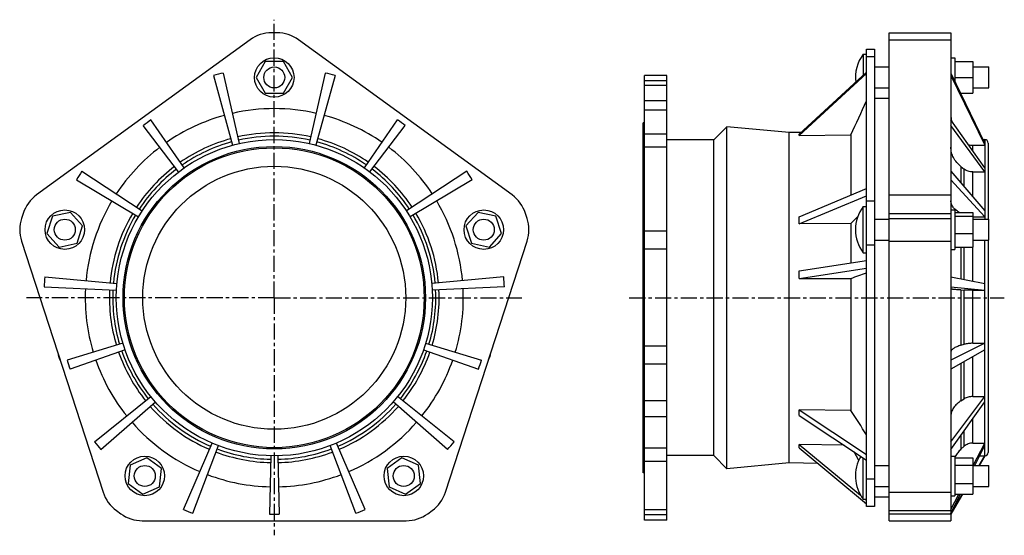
# Model space of a CAD drawing. Header units: millimetres. Extents: x -75 to 673, y 6 to 398.
import ezdxf

# ---------------------------------------------------------------- set-up
doc = ezdxf.new("R2010")
doc.units = ezdxf.units.MM
doc.header["$LTSCALE"] = 32.67
doc.linetypes.add('CENTER', pattern=[0.6, 0.375, -0.075, 0.075, -0.075])
doc.layers.get('0').update_dxf_attribs({"linetype": 'CONTINUOUS'})
doc.layers.add('AXES', color=7, linetype='CONTINUOUS')
doc.layers.add('SURFS', color=7, linetype='CONTINUOUS')

msp = doc.modelspace()

# ---------------------------------------------------------------- linework, layer by layer
at = {"color": 7, "linetype": 'Continuous'}
for p, q in [((99.84, 382.53), (-62.54, 264.56)), ((120.3, 387.88), (116.3, 387.88)), ((299.14, 264.56), (136.76, 382.53)), ((585.89, 16.86), (585.89, 387.88)), ((585.89, 387.88), (632.89, 387.88)), ((585.89, 382.53), (632.89, 382.53)), ((632.89, 387.88), (632.89, 16.86)), ((566.16, 371.49), (566.16, 355.46)), ((566.16, 371.49), (568.78, 371.49)), ((568.78, 259.8), (568.78, 369.66)), ((574.78, 369.66), (574.78, 259.8)), ((632.89, 368.89), (635.89, 368.89)), ((635.89, 368.89), (635.89, 350.98)), ((111.37, 365.89), (104.44, 353.89)), ((125.23, 365.89), (111.37, 365.89)), ((132.15, 353.89), (125.23, 365.89)), ((574.78, 361.87), (585.89, 361.87)), ((635.89, 365.89), (649.44, 365.89)), ((649.44, 365.89), (649.44, 341.89)), ((649.44, 361.87), (661.78, 361.87)), ((661.78, 345.91), (661.78, 361.87)), ((72.07, 355.38), (86.58, 302.33)), ((79.48, 357.24), (91.67, 303.6)), ((104.44, 353.89), (111.37, 341.89)), ((125.23, 341.89), (132.15, 353.89)), ((157.11, 357.24), (144.93, 303.6)), ((164.53, 355.38), (150.02, 302.33)), ((632.89, 357.24), (658.59, 303.6)), ((632.89, 355.38), (658.59, 302.33)), ((635.89, 353.89), (649.44, 353.89)), ((574.78, 345.91), (585.89, 345.91)), ((649.44, 345.91), (661.78, 345.91)), ((111.37, 341.89), (125.23, 341.89)), ((585.89, 337.89), (574.78, 337.89)), ((640.24, 341.89), (649.44, 341.89)), ((45.54, 282.07), (18.71, 317.36)), ((49.78, 285.15), (24.52, 321.58)), ((186.81, 285.15), (212.08, 321.58)), ((191.05, 282.07), (217.89, 317.36)), ((398.78, 53.39), (398.78, 319.39)), ((399.78, 319.39), (398.78, 319.39)), ((462.53, 56.4), (462.53, 316.38)), ((658.59, 285.15), (632.89, 321.58)), ((658.59, 282.07), (632.89, 317.36)), ((509.78, 60.84), (509.78, 311.94)), ((556.68, 310.31), (556.68, 264.32)), ((452.55, 66.39), (452.55, 306.39)), ((649.42, 302.33), (658.59, 302.33)), ((649.42, 298.15), (649.42, 302.33)), ((657.16, 306.59), (658.59, 306.59)), ((658.59, 306.59), (658.59, 246.13)), ((661.19, 303.93), (661.19, 246.13)), ((640.51, 286.2), (640.51, 273.63)), ((640.51, 286.2), (643.06, 284.17)), ((-28.14, 282.58), (17.83, 252.38)), ((264.73, 282.58), (218.76, 252.38)), ((632.89, 282.58), (658.59, 252.38)), ((643.06, 270.64), (643.06, 284.17)), ((649.42, 282.07), (658.59, 282.07)), ((649.42, 263.16), (649.42, 282.07)), ((-32.19, 276.1), (15.05, 247.94)), ((268.79, 276.1), (221.54, 247.94)), ((632.89, 276.1), (658.59, 247.94)), ((585.89, 264.56), (632.89, 264.56)), ((566.16, 220.55), (566.16, 255.75)), ((566.16, 255.75), (568.78, 255.75)), ((-72.71, 250.56), (-73.95, 246.75)), ((-50.28, 248.45), (-54.56, 235.27)), ((-36.72, 251.33), (-50.28, 248.45)), ((-27.45, 241.03), (-36.72, 251.33)), ((273.32, 251.33), (264.05, 241.03)), ((286.87, 248.45), (273.32, 251.33)), ((291.15, 235.27), (286.87, 248.45)), ((310.54, 246.75), (309.31, 250.56)), ((585.89, 250.56), (632.89, 250.56)), ((632.89, 253.15), (635.89, 253.15)), ((635.89, 253.15), (635.89, 223.15)), ((635.89, 251.33), (649.44, 251.33)), ((635.89, 248.45), (649.44, 248.45)), ((649.44, 251.33), (649.44, 224.97)), ((649.44, 247.94), (658.59, 247.94)), ((-31.73, 227.85), (-27.45, 241.03)), ((264.05, 241.03), (268.33, 227.85)), ((574.78, 246.13), (585.89, 246.13)), ((585.89, 246.75), (632.89, 246.75)), ((649.44, 246.13), (661.78, 246.13)), ((661.78, 230.17), (661.78, 246.13)), ((-54.56, 235.27), (-45.29, 224.97)), ((281.88, 224.97), (291.15, 235.27)), ((635.89, 235.27), (649.44, 235.27)), ((-73.95, 229.45), (-11.92, 38.56)), ((-45.29, 224.97), (-31.73, 227.85)), ((248.52, 38.56), (310.54, 229.45)), ((268.33, 227.85), (281.88, 224.97)), ((568.78, 48.49), (568.78, 226.25)), ((574.78, 230.17), (585.89, 230.17)), ((574.78, 226.25), (574.78, 48.49)), ((585.89, 229.45), (632.89, 229.45)), ((635.89, 224.97), (649.44, 224.97)), ((640.51, 224.97), (640.51, 200.79)), ((643.06, 200.3), (643.06, 224.97)), ((649.42, 199.06), (649.42, 224.97)), ((649.44, 230.17), (661.78, 230.17)), ((658.59, 66.19), (658.59, 230.17)), ((661.19, 230.17), (661.19, 68.79)), ((566.16, 220.55), (568.78, 220.55)), ((632.89, 223.15), (635.89, 223.15)), ((-56.18, 202.27), (-1.41, 197.29)), ((292.78, 202.27), (238, 197.29)), ((632.89, 202.27), (658.59, 197.29)), ((556.68, 201.12), (556.68, 100.7)), ((-56.71, 194.64), (-1.77, 192.05)), ((293.3, 194.64), (238.36, 192.05)), ((632.89, 194.64), (658.59, 192.05)), ((640.51, 192.3), (643.06, 192.18)), ((640.51, 192.3), (640.51, 150.26)), ((643.06, 150.99), (643.06, 192.18)), ((649.42, 192.05), (658.59, 192.05)), ((649.42, 151.75), (649.42, 192.05)), ((3.2, 151.75), (-39.25, 138.97)), ((233.4, 151.75), (275.85, 138.97)), ((658.59, 151.75), (632.9, 138.98)), ((640.51, 150.26), (643.06, 150.99)), ((649.42, 151.75), (658.59, 151.75)), ((4.82, 146.76), (-37.03, 132.15)), ((231.78, 146.76), (273.63, 132.15)), ((658.59, 146.76), (632.89, 132.15)), ((640.51, 136.48), (640.51, 108)), ((643.06, 109.59), (643.06, 137.93)), ((649.42, 111.24), (649.42, 141.55)), ((-18.43, 76.85), (24.49, 111.24)), ((-13.53, 70.99), (27.86, 107.22)), ((250.12, 70.99), (208.74, 107.22)), ((255.03, 76.85), (212.11, 111.24)), ((632.89, 76.85), (658.59, 111.24)), ((632.89, 70.99), (658.59, 107.22)), ((640.51, 108), (643.06, 109.59)), ((649.42, 111.24), (658.59, 111.24)), ((649.42, 75.91), (649.42, 94.29)), ((643.06, 73.49), (643.06, 85.32)), ((49.28, 25.36), (70.95, 75.91)), ((187.32, 25.36), (165.65, 75.91)), ((640.51, 81.72), (640.51, 71.15)), ((649.42, 75.91), (658.59, 75.91)), ((649.92, 58.86), (658.59, 75.91)), ((56.37, 22.5), (75.81, 73.95)), ((180.23, 22.5), (160.79, 73.95)), ((640.51, 71.15), (643.06, 73.49)), ((651.05, 58.86), (658.59, 73.95)), ((21.29, 64.66), (8.63, 59.03)), ((32.5, 56.52), (21.29, 64.66)), ((115.68, 66.22), (114.71, 21.9)), ((120.92, 66.22), (121.89, 21.9)), ((215.3, 64.66), (204.09, 56.52)), ((227.96, 59.03), (215.3, 64.66)), ((566.16, 33.28), (566.16, 64.61)), ((632.89, 65.88), (635.89, 65.88)), ((635.89, 65.88), (635.89, 35.88)), ((635.89, 64.66), (649.44, 64.66)), ((649.44, 64.66), (649.44, 37.1)), ((658.59, 66.22), (654.32, 58.86)), ((654.34, 58.86), (658.59, 66.19)), ((654.73, 66.22), (658.59, 66.22)), ((8.63, 59.03), (7.19, 45.25)), ((31.05, 42.74), (32.5, 56.52)), ((204.09, 56.52), (205.54, 42.74)), ((229.41, 45.25), (227.96, 59.03)), ((399.78, 53.39), (398.78, 53.39)), ((574.78, 58.86), (585.89, 58.86)), ((635.89, 59.03), (649.44, 59.03)), ((649.44, 58.86), (661.78, 58.86)), ((661.78, 42.9), (661.78, 58.86)), ((7.19, 45.25), (18.4, 37.1)), ((218.2, 37.1), (229.41, 45.25)), ((635.89, 45.25), (649.44, 45.25)), ((18.4, 37.1), (31.05, 42.74)), ((205.54, 42.74), (218.2, 37.1)), ((574.78, 42.9), (585.89, 42.9)), ((585.89, 38.56), (632.89, 38.56)), ((649.44, 42.9), (661.78, 42.9)), ((566.16, 33.28), (568.78, 33.28)), ((585.89, 34.89), (574.78, 34.89)), ((632.89, 22.5), (640.18, 37.1)), ((632.89, 25.36), (638.86, 37.1)), ((632.89, 21.86), (641.73, 37.1)), ((641.71, 37.1), (632.89, 21.9)), ((632.89, 35.88), (635.89, 35.88)), ((635.89, 37.1), (649.44, 37.1)), ((-1.75, 24.56), (1.48, 22.21)), ((235.11, 22.21), (238.35, 24.56)), ((585.89, 24.56), (632.89, 24.56)), ((17.94, 16.86), (218.65, 16.86)), ((585.89, 22.21), (632.89, 22.21)), ((585.89, 16.86), (632.89, 16.86))]:
    msp.add_line(p, q, dxfattribs=at)
for centre, radius in [((118.3, 353.89), 15), ((118.3, 353.89), 7.98), ((118.3, 186.39), 120.2), ((118.3, 186.39), 115), ((118.3, 186.39), 114), ((-41, 238.15), 15), ((277.6, 238.15), 15), ((-41, 238.15), 7.98), ((277.6, 238.15), 7.98), ((19.84, 50.88), 15), ((216.75, 50.88), 15), ((19.84, 50.88), 7.98), ((216.75, 50.88), 7.98)]:
    msp.add_circle(centre, radius, dxfattribs=at)
for centre, radius, start, end in [((116.3, 359.88), 28, 90, 126), ((120.3, 359.88), 28, 54, 90), ((589.58, 353.89), 29.3, 143.0812, 187.13479), ((118.3, 186.39), 175.2, 102.8, 105.3), ((118.3, 186.39), 175.2, 74.7, 77.2), ((118.3, 186.39), 143.77, 77.2, 102.8), ((118.3, 186.39), 143.77, 105.3, 124.75), ((118.3, 186.39), 143.77, 55.25, 74.7), ((657.11, 325.07), 24.22, 180.00276, 189.40018), ((118.3, 186.39), 164.53, 124.75, 127.25), ((118.3, 186.39), 164.53, 52.75, 55.25), ((118.3, 186.39), 125.38, 105.3, 124.75), ((118.3, 186.39), 125.38, 77.2, 102.8), ((118.3, 186.39), 122.84, 77.2, 102.8), ((118.3, 186.39), 125.38, 55.25, 74.7), ((118.3, 186.39), 143.77, 127.25, 146.7), ((118.3, 186.39), 122.84, 105.3, 124.75), ((118.3, 186.39), 122.84, 55.25, 74.7), ((118.3, 186.39), 143.77, 33.3, 52.75), ((649.42, 311.62), 9.29, 248.52441, 270.02067), ((658.59, 303.99), 2.6, 0, 90), ((118.3, 186.39), 125.38, 127.25, 146.7), ((118.3, 186.39), 125.38, 33.3, 52.75), ((118.3, 186.39), 175.2, 146.7, 149.2), ((118.3, 186.39), 122.84, 127.25, 146.7), ((118.3, 186.39), 122.84, 33.3, 52.75), ((118.3, 186.39), 175.2, 30.8, 33.3), ((-46.08, 241.9), 28, 126, 162), ((282.68, 241.9), 28, 18, 54), ((118.3, 186.39), 143.77, 149.2, 174.8), ((118.3, 186.39), 143.77, 5.2, 30.8), ((589.58, 238.15), 29.3, 143.0812, 216.9188), ((118.3, 186.39), 125.38, 149.2, 174.8), ((118.3, 186.39), 122.84, 149.2, 174.8), ((118.3, 186.39), 122.84, 5.2, 30.8), ((118.3, 186.39), 125.38, 5.2, 30.8), ((-47.32, 238.1), 28, 162, 198), ((283.91, 238.1), 28, 342, 18), ((118.3, 186.39), 175.2, 174.8, 177.3), ((118.3, 186.39), 175.2, 2.7, 5.2), ((118.3, 186.39), 143.77, 177.3, 196.75), ((118.3, 186.39), 125.38, 177.3, 196.75), ((118.3, 186.39), 122.84, 177.3, 196.75), ((118.3, 186.39), 122.84, 343.25, 2.7), ((118.3, 186.39), 125.38, 343.25, 2.7), ((118.3, 186.39), 143.77, 343.25, 2.7), ((118.3, 186.39), 125.38, 199.25, 218.7), ((118.3, 186.39), 122.84, 199.25, 218.7), ((118.3, 186.39), 122.84, 321.3, 340.75), ((118.3, 186.39), 125.38, 321.3, 340.75), ((118.3, 186.39), 164.53, 196.75, 199.25), ((118.3, 186.39), 143.77, 199.25, 218.7), ((118.3, 186.39), 143.77, 321.3, 340.75), ((118.3, 186.39), 164.53, 340.75, 343.25), ((118.3, 186.39), 122.84, 221.2, 246.8), ((118.3, 186.39), 122.84, 293.2, 318.8), ((118.3, 186.39), 125.38, 221.2, 246.8), ((118.3, 186.39), 125.38, 293.2, 318.8), ((118.3, 186.39), 143.77, 221.2, 246.8), ((118.3, 186.39), 143.77, 293.2, 318.8), ((118.3, 186.39), 175.2, 218.7, 221.2), ((118.3, 186.39), 175.2, 318.8, 321.3), ((118.3, 186.39), 125.38, 249.3, 268.75), ((118.3, 186.39), 122.84, 249.3, 268.75), ((118.3, 186.39), 122.84, 271.25, 290.7), ((118.3, 186.39), 125.38, 271.25, 290.7), ((658.59, 68.79), 2.6, 270, 360), ((589.58, 50.88), 29.3, 149.38498, 216.9188), ((656.15, 53.77), 23.35, 149.13528, 150.16618), ((118.3, 186.39), 143.77, 249.3, 268.75), ((118.3, 186.39), 143.77, 271.25, 290.7), ((14.71, 47.21), 28, 198, 234), ((221.89, 47.21), 28, 306, 342), ((118.3, 186.39), 175.2, 246.8, 249.3), ((118.3, 186.39), 175.2, 290.7, 293.2), ((17.94, 44.86), 28, 234, 270), ((118.3, 186.39), 164.53, 268.75, 271.25), ((218.65, 44.86), 28, 270, 306)]:
    msp.add_arc(centre, radius, start, end, dxfattribs=at)
for points, knots in [([(640.51, 286.2), (639.33, 287.13), (637.2, 289.18), (634.75, 292.79), (633.23, 296.72), (632.89, 299.48), (632.89, 300.83)], [0, 0, 0, 0, 0.264389, 0.517352, 0.76121, 1, 1, 1, 1]), ([(649.42, 282.07), (648.26, 282.07), (645.98, 282.42), (643.92, 283.48), (643.06, 284.17)], [0, 0, 0, 0, 0.513243, 1, 1, 1, 1]), ([(639.17, 251.33), (638.23, 251.89), (636.91, 252.82), (635.41, 254.25), (634.5, 255.34), (633.79, 256.47), (633.27, 257.63), (632.96, 258.81), (632.89, 259.61), (632.89, 260.01)], [0, 0, 0, 0, 0.294703, 0.428978, 0.554974, 0.673569, 0.786058, 0.894181, 1, 1, 1, 1]), ([(640.51, 192.3), (639.94, 192.33), (638.86, 192.38), (637.34, 192.48), (636.03, 192.58), (635.08, 192.67), (634.43, 192.75), (634.03, 192.8), (633.69, 192.86), (633.41, 192.92), (633.19, 192.98), (633.05, 193.03), (632.96, 193.07), (632.92, 193.11), (632.89, 193.14), (632.89, 193.16)], [0, 0, 0, 0, 0.222201, 0.419447, 0.589844, 0.731825, 0.791747, 0.844111, 0.888825, 0.925823, 0.9551, 0.976757, 0.984839, 0.991224, 1, 1, 1, 1]), ([(649.42, 192.05), (648.27, 192.05), (646.15, 192.07), (644.03, 192.13), (643.06, 192.18)], [0, 0, 0, 0, 0.541084, 1, 1, 1, 1]), ([(640.51, 150.26), (639.93, 150.09), (638.84, 149.75), (637.32, 149.16), (636, 148.54), (634.9, 147.88), (634.03, 147.19), (633.39, 146.48), (632.99, 145.73), (632.89, 145.21), (632.89, 144.96)], [0, 0, 0, 0, 0.183964, 0.350814, 0.499732, 0.63044, 0.743371, 0.840066, 0.923771, 1, 1, 1, 1]), ([(649.42, 151.75), (648.83, 151.75), (647.68, 151.72), (646.01, 151.58), (644.47, 151.34), (643.5, 151.12), (643.06, 150.99)], [0, 0, 0, 0, 0.273305, 0.536992, 0.781941, 1, 1, 1, 1]), ([(640.51, 108), (639.36, 107.28), (637.27, 105.72), (635.17, 103.31), (633.98, 101.26), (633.36, 99.7), (632.98, 98.11), (632.89, 97.03), (632.89, 96.5)], [0, 0, 0, 0, 0.282674, 0.539797, 0.660144, 0.77607, 0.888857, 1, 1, 1, 1]), ([(649.42, 111.24), (648.26, 111.24), (646.55, 111.03), (644.44, 110.34), (643.49, 109.86), (643.06, 109.59)], [0, 0, 0, 0, 0.522367, 0.769282, 1, 1, 1, 1]), ([(649.42, 75.91), (648.83, 75.91), (647.66, 75.81), (645.96, 75.33), (644.4, 74.57), (643.47, 73.87), (643.06, 73.49)], [0, 0, 0, 0, 0.253393, 0.505302, 0.754464, 1, 1, 1, 1]), ([(640.51, 71.15), (639.64, 70.35), (638.04, 68.66), (636.7, 66.75), (636.1, 65.75)], [0, 0, 0, 0, 0.502926, 1, 1, 1, 1])]:
    msp.add_open_spline(points, degree=3, knots=knots, dxfattribs=at)
at = {"layer": 'AXES', "color": 7, "linetype": 'CENTER'}
for p, q in [((118.3, 186.39), (118.3, 397.8)), ((118.3, 186.39), (-70.09, 186.39)), ((118.3, 186.39), (306.68, 186.39)), ((118.3, 186.39), (118.3, 5.77)), ((388.26, 186.39), (673.48, 186.39))]:
    msp.add_line(p, q, dxfattribs=at)
at = {"layer": 'AXES', "color": 7, "linetype": 'Continuous'}
for p, q in [((399.78, 17.39), (399.78, 355.39)), ((416.78, 355.39), (399.78, 355.39)), ((416.78, 17.39), (416.78, 355.39)), ((416.78, 351.37), (399.78, 351.37)), ((416.78, 347.65), (399.78, 347.65)), ((416.78, 336.17), (399.78, 336.17)), ((416.78, 329.07), (399.78, 329.07)), ((416.78, 310.81), (399.78, 310.81)), ((416.78, 300.77), (399.78, 300.77)), ((416.78, 236.95), (399.78, 236.95)), ((416.78, 223.24), (399.78, 223.24)), ((416.78, 149.55), (399.78, 149.55)), ((416.78, 135.83), (399.78, 135.83)), ((416.78, 108.11), (399.78, 108.11)), ((416.78, 95.82), (399.78, 95.82)), ((416.78, 72.02), (399.78, 72.02)), ((416.78, 61.98), (399.78, 61.98)), ((416.78, 25.13), (399.78, 25.13)), ((416.78, 21.42), (399.78, 21.42)), ((416.78, 17.39), (399.78, 17.39))]:
    msp.add_line(p, q, dxfattribs=at)
msp.add_circle((118.3, 186.39), 100, dxfattribs=at)
for centre, start, end in [((-24.18, 148.22), 189.19283, 206.7973), ((260.77, 148.22), 333.2027, 350.80717)]:
    msp.add_arc(centre, 22.5, start, end, dxfattribs=at)
at = {"layer": 'SURFS', "color": 7, "linetype": 'Continuous'}
for p, q in [((568.78, 369.66), (568.78, 375.39)), ((568.78, 375.39), (574.78, 375.39)), ((574.78, 375.39), (574.78, 369.66)), ((574.78, 369.66), (568.78, 369.66)), ((517.43, 309.63), (568.78, 356.98)), ((517.58, 310.67), (568.78, 357.88)), ((462.53, 316.38), (452.55, 306.39)), ((509.78, 311.94), (462.53, 316.38)), ((519.14, 312.11), (509.78, 311.94)), ((517.43, 309.63), (556.68, 310.31)), ((452.55, 306.39), (416.78, 306.39)), ((517.43, 247.94), (568.78, 269.37)), ((517.58, 242.64), (568.78, 264)), ((568.78, 226.25), (568.78, 259.8)), ((574.78, 259.8), (568.78, 259.8)), ((574.78, 259.8), (574.78, 226.25)), ((562.01, 248.06), (556.68, 242.94)), ((556.68, 242.94), (517.58, 242.64)), ((556.68, 242.94), (556.68, 212.92)), ((574.78, 226.25), (568.78, 226.25)), ((517.58, 206.96), (568.78, 214.77)), ((517.43, 201.01), (568.78, 208.85)), ((517.43, 201.01), (556.68, 201.12)), ((517.43, 101.19), (568.78, 67.08)), ((556.68, 100.7), (517.43, 101.19)), ((517.58, 96.87), (568.78, 62.87)), ((517.43, 72.19), (568.78, 29.68)), ((551.58, 74.29), (517.58, 74.82)), ((517.58, 74.82), (564.22, 36.22)), ((562.75, 62.65), (559.34, 69.14)), ((452.55, 66.39), (416.78, 66.39)), ((462.53, 56.4), (452.55, 66.39)), ((509.78, 60.84), (462.53, 56.4)), ((531.6, 60.46), (509.78, 60.84)), ((574.78, 48.49), (568.78, 48.49)), ((568.78, 27.76), (568.78, 48.49)), ((574.78, 48.49), (574.78, 27.76)), ((567.77, 33.28), (568.78, 32.44)), ((574.78, 27.76), (568.78, 27.76))]:
    msp.add_line(p, q, dxfattribs=at)
for centre, major_axis, ratio, start_param, end_param in [((385.28, 188.68), (131.99, 122.98), 0.074849, -0.118288, -0.06963), ((385.28, 187.43), (117.11, 100.2), 0.614406, -0.483999, -0.43534), ((385.28, 186.77), (115.87, 76.42), 0.835701, -0.552388, -0.50373), ((385.28, 184.75), (124.07, -112.48), 0.408509, 0.354665, 0.403323), ((385.28, 184.34), (129.09, -119.31), 0.243217, 0.172468, 0.221126)]:
    msp.add_ellipse(centre, major_axis=major_axis, ratio=ratio, start_param=start_param, end_param=end_param, dxfattribs=at)
for points in [[(556.68, 310.31), (560.71, 318.88), (564.75, 327.44), (568.78, 336)], [(556.68, 201.12), (560.71, 202.54), (564.75, 203.96), (568.78, 205.38)], [(568.78, 82.19), (564.75, 88.36), (560.71, 94.53), (556.68, 100.7)]]:
    msp.add_open_spline(points, degree=3, dxfattribs=at)

doc.saveas('drawing.dxf')
